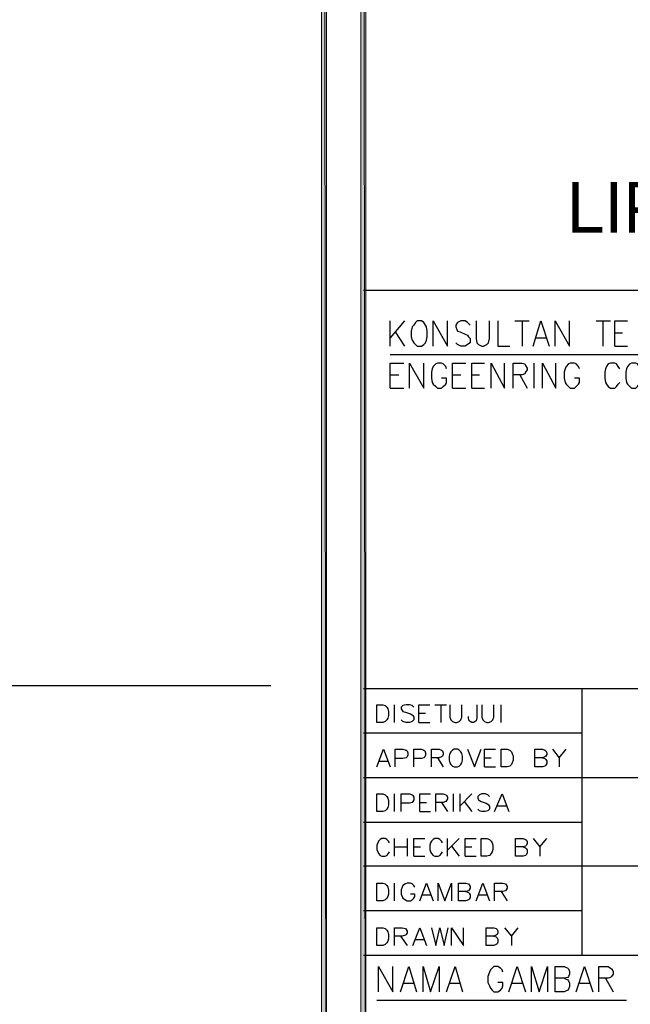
# Model space of a CAD drawing. Header units: millimetres. Extents: x 0 to 420, y 0 to 297.
# Tile 77 of 95: x 348 to 379, y 52 to 101. Entities that reach past the tile are written whole.
import ezdxf

# ---------------------------------------------------------------- set-up
doc = ezdxf.new("R2010")
doc.units = ezdxf.units.MM
for name, color, linetype in [('FILL_000000', 7, 'Continuous'), ('LINE_000000', 7, 'Continuous'), ('TEXT', 7, 'Continuous')]:
    doc.layers.add(name, color=color, linetype=linetype)

msp = doc.modelspace()

# ---------------------------------------------------------------- hatches: boundary and pattern name
at = {"layer": 'FILL_000000'}
h = msp.add_hatch(color=7, dxfattribs=at)
h.dxf.hatch_style = 1
h.paths.add_polyline_path([(363.305, 286.935), (363.051, 286.935), (363.305, 9.991), (363.305, 286.935)])
h = msp.add_hatch(color=7, dxfattribs=at)
h.dxf.hatch_style = 1
h.paths.add_polyline_path([(363.051, 286.935), (363.305, 9.991), (363.051, 9.991), (363.051, 286.935)])
h = msp.add_hatch(color=7, dxfattribs=at)
h.dxf.hatch_style = 1
h.paths.add_polyline_path([(365.294, 286.935), (365.04, 286.935), (365.294, 9.991), (365.294, 286.935)])
h = msp.add_hatch(color=7, dxfattribs=at)
h.dxf.hatch_style = 1
h.paths.add_polyline_path([(365.04, 286.935), (365.294, 9.991), (365.04, 9.991), (365.04, 286.935)])

# ---------------------------------------------------------------- linework, layer by layer
at = {"layer": 'LINE_000000', "lineweight": 25}
for p, q in [((410.168, 87.757), (365.167, 87.757)), ((366.522, 84.963), (366.522, 86.233)), ((367.242, 86.233), (366.522, 85.386)), ((372.787, 86.233), (373.507, 86.233)), ((373.168, 86.233), (373.168, 84.963)), ((376.894, 86.233), (377.613, 86.233)), ((377.232, 86.233), (377.232, 84.963)), ((366.776, 85.683), (367.242, 84.963)), ((373.846, 85.386), (374.354, 85.386)), ((377.825, 85.64), (378.206, 85.64)), ((377.825, 84.963), (378.46, 84.963)), ((366.522, 84.54), (387.011, 84.54)), ((373.761, 82.846), (373.761, 84.116)), ((366.522, 83.524), (366.945, 83.524)), ((369.655, 83.524), (370.078, 83.524)), ((370.628, 83.524), (371.009, 83.524)), ((373.041, 83.524), (373.422, 82.846)), ((366.522, 82.846), (367.199, 82.846)), ((369.655, 82.846), (370.332, 82.846)), ((370.628, 82.846), (371.263, 82.846)), ((254.212, 67.903), (360.511, 67.903)), ((410.168, 67.733), (365.167, 67.733)), ((376.174, 67.733), (376.174, 54.314)), ((366.734, 66.04), (366.734, 66.929)), ((368.766, 66.929), (369.358, 66.929)), ((369.062, 66.929), (369.062, 66.04)), ((372.11, 66.04), (372.11, 66.929)), ((367.961, 66.506), (368.3, 66.506)), ((367.961, 66.04), (368.512, 66.04)), ((376.174, 65.49), (365.167, 65.49)), ((365.972, 64.093), (366.395, 64.093)), ((368.893, 64.262), (369.189, 63.796)), ((371.263, 64.262), (371.602, 64.262)), ((375.031, 64.262), (375.031, 63.796)), ((371.263, 63.796), (371.814, 63.796)), ((410.168, 63.246), (365.167, 63.246)), ((366.734, 61.553), (366.734, 62.442)), ((369.697, 61.553), (369.697, 62.442)), ((370.036, 61.553), (370.036, 62.442)), ((370.628, 62.442), (370.036, 61.849)), ((368.004, 62.018), (368.342, 62.018)), ((369.104, 62.018), (369.401, 61.553)), ((370.247, 62.061), (370.628, 61.553)), ((368.004, 61.553), (368.554, 61.553)), ((371.898, 61.849), (372.364, 61.849)), ((376.174, 61.002), (365.167, 61.002)), ((366.734, 59.309), (366.734, 60.198)), ((367.369, 60.198), (367.369, 59.309)), ((369.401, 59.309), (369.401, 60.198)), ((369.993, 60.198), (369.401, 59.605)), ((366.734, 59.775), (367.369, 59.775)), ((367.707, 59.775), (368.046, 59.775)), ((369.612, 59.817), (369.993, 59.309)), ((370.29, 59.775), (370.628, 59.775)), ((374.057, 59.775), (374.057, 59.309)), ((367.707, 59.309), (368.258, 59.309)), ((370.29, 59.309), (370.84, 59.309)), ((410.168, 58.801), (365.167, 58.801)), ((366.734, 57.065), (366.734, 57.954)), ((372.11, 57.531), (372.406, 57.065)), ((368.131, 57.362), (368.554, 57.362)), ((370.967, 57.362), (371.39, 57.362)), ((376.174, 56.557), (365.167, 56.557)), ((367.03, 55.287), (367.369, 54.822)), ((367.792, 55.118), (368.215, 55.118)), ((372.618, 55.287), (372.618, 54.822)), ((410.168, 54.314), (365.167, 54.314)), ((377.359, 53.171), (377.74, 52.493)), ((367.199, 52.917), (367.707, 52.917)), ((369.528, 52.917), (370.036, 52.917)), ((372.66, 52.917), (373.168, 52.917)), ((376.047, 52.917), (376.555, 52.917)), ((365.845, 52.07), (378.418, 52.07))]:
    msp.add_line(p, q, dxfattribs=at)
at = {"layer": 'LINE_000000', "lineweight": 0}
for points in [[(363.305, 286.935), (363.051, 286.935), (363.305, 9.991), (363.305, 286.935)], [(363.051, 286.935), (363.305, 9.991), (363.051, 9.991), (363.051, 286.935)], [(365.294, 286.935), (365.04, 286.935), (365.294, 9.991), (365.294, 286.935)], [(365.04, 286.935), (365.294, 9.991), (365.04, 9.991), (365.04, 286.935)]]:
    msp.add_lwpolyline(points, close=True, dxfattribs=at)
at = {"layer": 'LINE_000000', "lineweight": 25}
for points in [[(367.877, 86.233), (367.792, 86.148), (367.707, 86.021), (367.623, 85.937), (367.58, 85.725), (367.58, 85.429), (367.623, 85.259), (367.707, 85.132), (367.792, 85.048), (367.877, 84.963), (368.088, 84.963), (368.215, 85.048), (368.3, 85.132), (368.342, 85.259), (368.385, 85.429), (368.385, 85.725), (368.342, 85.937), (368.3, 86.021), (368.215, 86.148), (368.088, 86.233), (367.877, 86.233)], [(378.672, 84.116), (378.587, 84.074), (378.46, 83.947), (378.418, 83.82), (378.375, 83.651), (378.375, 83.354), (378.418, 83.143), (378.46, 83.058), (378.587, 82.931), (378.672, 82.846), (378.883, 82.846), (378.968, 82.931), (379.053, 83.058), (379.137, 83.143), (379.18, 83.354), (379.18, 83.651), (379.137, 83.82), (379.053, 83.947), (378.968, 84.074), (378.883, 84.116), (378.672, 84.116)], [(365.845, 66.04), (365.845, 66.929), (366.141, 66.929), (366.268, 66.887), (366.353, 66.802), (366.395, 66.717), (366.437, 66.59), (366.437, 66.379), (366.395, 66.252), (366.353, 66.167), (366.268, 66.082), (366.141, 66.04), (365.845, 66.04)], [(369.739, 64.685), (369.655, 64.643), (369.57, 64.558), (369.528, 64.474), (369.485, 64.347), (369.485, 64.135), (369.528, 64.008), (369.57, 63.923), (369.655, 63.839), (369.739, 63.796), (369.909, 63.796), (369.993, 63.839), (370.078, 63.923), (370.12, 64.008), (370.163, 64.135), (370.163, 64.347), (370.12, 64.474), (370.078, 64.558), (369.993, 64.643), (369.909, 64.685), (369.739, 64.685)], [(372.11, 63.796), (372.11, 64.685), (372.406, 64.685), (372.533, 64.643), (372.618, 64.558), (372.66, 64.474), (372.703, 64.347), (372.703, 64.135), (372.66, 64.008), (372.618, 63.923), (372.533, 63.839), (372.406, 63.796), (372.11, 63.796)], [(365.845, 61.553), (365.845, 62.442), (366.141, 62.442), (366.268, 62.399), (366.353, 62.315), (366.395, 62.23), (366.437, 62.103), (366.437, 61.891), (366.395, 61.764), (366.353, 61.68), (366.268, 61.595), (366.141, 61.553), (365.845, 61.553)], [(371.094, 59.309), (371.094, 60.198), (371.39, 60.198), (371.517, 60.156), (371.602, 60.071), (371.644, 59.986), (371.687, 59.859), (371.687, 59.648), (371.644, 59.521), (371.602, 59.436), (371.517, 59.351), (371.39, 59.309), (371.094, 59.309)], [(365.845, 57.065), (365.845, 57.954), (366.141, 57.954), (366.268, 57.912), (366.353, 57.827), (366.395, 57.743), (366.437, 57.616), (366.437, 57.404), (366.395, 57.277), (366.353, 57.192), (366.268, 57.108), (366.141, 57.065), (365.845, 57.065)], [(365.845, 54.822), (365.845, 55.711), (366.141, 55.711), (366.268, 55.668), (366.353, 55.584), (366.395, 55.499), (366.437, 55.372), (366.437, 55.16), (366.395, 55.033), (366.353, 54.949), (366.268, 54.864), (366.141, 54.822), (365.845, 54.822)]]:
    msp.add_lwpolyline(points, close=True, dxfattribs=at)
for points in [[(368.681, 84.963), (368.681, 86.233), (369.401, 84.963), (369.401, 86.233)], [(370.544, 86.021), (370.417, 86.148), (370.29, 86.233), (370.078, 86.233), (369.909, 86.148), (369.824, 86.021), (369.824, 85.937), (369.866, 85.81), (369.909, 85.725), (370.036, 85.683), (370.332, 85.556), (370.417, 85.513), (370.459, 85.429), (370.544, 85.344), (370.544, 85.132), (370.417, 85.048), (370.29, 84.963), (370.078, 84.963), (369.909, 85.048), (369.824, 85.132)], [(370.84, 86.233), (370.84, 85.344), (370.882, 85.132), (370.967, 85.048), (371.136, 84.963), (371.221, 84.963), (371.39, 85.048), (371.475, 85.132), (371.517, 85.344), (371.517, 86.233)], [(371.941, 86.233), (371.941, 84.963), (372.533, 84.963)], [(373.719, 84.963), (374.1, 86.233), (374.523, 84.963)], [(374.819, 84.963), (374.819, 86.233), (375.539, 84.963), (375.539, 86.233)], [(377.825, 84.963), (377.825, 86.233), (378.46, 86.233)], [(366.522, 82.846), (366.522, 84.116), (367.199, 84.116)], [(367.496, 82.846), (367.496, 84.116), (368.215, 82.846), (368.215, 84.116)], [(369.358, 83.82), (369.316, 83.947), (369.189, 84.074), (369.104, 84.116), (368.893, 84.116), (368.808, 84.074), (368.681, 83.947), (368.639, 83.82), (368.596, 83.651), (368.596, 83.354), (368.639, 83.143), (368.681, 83.058), (368.808, 82.931), (368.893, 82.846), (369.104, 82.846), (369.189, 82.931), (369.316, 83.058), (369.358, 83.143), (369.358, 83.354), (369.104, 83.354)], [(369.655, 82.846), (369.655, 84.116), (370.332, 84.116)], [(370.628, 82.846), (370.628, 84.116), (371.263, 84.116)], [(371.602, 82.846), (371.602, 84.116), (372.279, 82.846), (372.279, 84.116)], [(372.703, 82.846), (372.703, 84.116), (373.168, 84.116), (373.295, 84.074), (373.338, 83.989), (373.422, 83.862), (373.422, 83.778), (373.338, 83.651), (373.295, 83.566), (373.168, 83.524), (372.703, 83.524)], [(374.184, 82.846), (374.184, 84.116), (374.862, 82.846), (374.862, 84.116)], [(376.047, 83.82), (376.005, 83.947), (375.878, 84.074), (375.793, 84.116), (375.581, 84.116), (375.497, 84.074), (375.37, 83.947), (375.327, 83.82), (375.285, 83.651), (375.285, 83.354), (375.327, 83.143), (375.37, 83.058), (375.497, 82.931), (375.581, 82.846), (375.793, 82.846), (375.878, 82.931), (376.005, 83.058), (376.047, 83.143), (376.047, 83.354), (375.793, 83.354)], [(378.079, 83.82), (377.994, 83.947), (377.91, 84.074), (377.825, 84.116), (377.613, 84.116), (377.486, 84.074), (377.402, 83.947), (377.359, 83.82), (377.317, 83.651), (377.317, 83.354), (377.359, 83.143), (377.402, 83.058), (377.486, 82.931), (377.613, 82.846), (377.825, 82.846), (377.91, 82.931), (377.994, 83.058), (378.079, 83.143)], [(367.707, 66.802), (367.623, 66.887), (367.496, 66.929), (367.326, 66.929), (367.157, 66.887), (367.072, 66.802), (367.072, 66.717), (367.115, 66.633), (367.157, 66.59), (367.284, 66.548), (367.538, 66.463), (367.623, 66.421), (367.665, 66.379), (367.707, 66.294), (367.707, 66.167), (367.623, 66.082), (367.496, 66.04), (367.326, 66.04), (367.157, 66.082), (367.072, 66.167)], [(367.961, 66.04), (367.961, 66.929), (368.512, 66.929)], [(369.528, 66.929), (369.528, 66.294), (369.57, 66.167), (369.655, 66.082), (369.782, 66.04), (369.866, 66.04), (369.993, 66.082), (370.078, 66.167), (370.12, 66.294), (370.12, 66.929)], [(370.882, 66.929), (370.882, 66.252), (370.84, 66.125), (370.798, 66.082), (370.713, 66.04), (370.628, 66.04), (370.544, 66.082), (370.501, 66.125), (370.459, 66.252), (370.459, 66.336)], [(371.136, 66.929), (371.136, 66.294), (371.179, 66.167), (371.263, 66.082), (371.39, 66.04), (371.475, 66.04), (371.602, 66.082), (371.687, 66.167), (371.729, 66.294), (371.729, 66.929)], [(365.845, 63.796), (366.183, 64.685), (366.522, 63.796)], [(366.776, 63.796), (366.776, 64.685), (367.157, 64.685), (367.326, 64.643), (367.369, 64.601), (367.411, 64.516), (367.411, 64.389), (367.369, 64.304), (367.326, 64.262), (367.157, 64.22), (366.776, 64.22)], [(367.707, 63.796), (367.707, 64.685), (368.088, 64.685), (368.215, 64.643), (368.258, 64.601), (368.3, 64.516), (368.3, 64.389), (368.258, 64.304), (368.215, 64.262), (368.088, 64.22), (367.707, 64.22)], [(368.596, 63.796), (368.596, 64.685), (368.977, 64.685), (369.104, 64.643), (369.147, 64.601), (369.189, 64.516), (369.189, 64.431), (369.147, 64.347), (369.104, 64.304), (368.977, 64.262), (368.596, 64.262)], [(370.417, 64.685), (370.755, 63.796), (371.094, 64.685)], [(371.263, 63.796), (371.263, 64.685), (371.814, 64.685)], [(374.184, 64.262), (374.311, 64.22), (374.354, 64.177), (374.396, 64.093), (374.396, 63.966), (374.354, 63.881), (374.311, 63.839), (374.184, 63.796), (373.803, 63.796), (373.803, 64.685), (374.184, 64.685), (374.311, 64.643), (374.354, 64.601), (374.396, 64.516), (374.396, 64.431), (374.354, 64.347), (374.311, 64.304), (374.184, 64.262), (373.803, 64.262)], [(374.692, 64.685), (375.031, 64.262), (375.37, 64.685)], [(367.072, 61.553), (367.072, 62.442), (367.496, 62.442), (367.623, 62.399), (367.665, 62.357), (367.707, 62.272), (367.707, 62.145), (367.665, 62.061), (367.623, 62.018), (367.496, 61.976), (367.072, 61.976)], [(368.004, 61.553), (368.004, 62.442), (368.554, 62.442)], [(368.808, 61.553), (368.808, 62.442), (369.189, 62.442), (369.316, 62.399), (369.358, 62.357), (369.401, 62.272), (369.401, 62.188), (369.358, 62.103), (369.316, 62.061), (369.189, 62.018), (368.808, 62.018)], [(371.517, 62.315), (371.433, 62.399), (371.306, 62.442), (371.136, 62.442), (371.009, 62.399), (370.925, 62.315), (370.925, 62.23), (370.967, 62.145), (371.009, 62.103), (371.094, 62.061), (371.348, 61.976), (371.433, 61.934), (371.475, 61.891), (371.517, 61.807), (371.517, 61.68), (371.433, 61.595), (371.306, 61.553), (371.136, 61.553), (371.009, 61.595), (370.925, 61.68)], [(371.771, 61.553), (372.152, 62.442), (372.491, 61.553)], [(366.48, 59.986), (366.437, 60.071), (366.353, 60.156), (366.268, 60.198), (366.099, 60.198), (366.014, 60.156), (365.929, 60.071), (365.887, 59.986), (365.845, 59.859), (365.845, 59.648), (365.887, 59.521), (365.929, 59.436), (366.014, 59.351), (366.099, 59.309), (366.268, 59.309), (366.353, 59.351), (366.437, 59.436), (366.48, 59.521)], [(367.707, 59.309), (367.707, 60.198), (368.258, 60.198)], [(369.147, 59.986), (369.104, 60.071), (369.02, 60.156), (368.935, 60.198), (368.766, 60.198), (368.681, 60.156), (368.596, 60.071), (368.554, 59.986), (368.512, 59.859), (368.512, 59.648), (368.554, 59.521), (368.596, 59.436), (368.681, 59.351), (368.766, 59.309), (368.935, 59.309), (369.02, 59.351), (369.104, 59.436), (369.147, 59.521)], [(370.29, 59.309), (370.29, 60.198), (370.84, 60.198)], [(373.211, 59.775), (373.338, 59.732), (373.38, 59.69), (373.422, 59.605), (373.422, 59.478), (373.38, 59.394), (373.338, 59.351), (373.211, 59.309), (372.83, 59.309), (372.83, 60.198), (373.211, 60.198), (373.338, 60.156), (373.38, 60.113), (373.422, 60.029), (373.422, 59.944), (373.38, 59.859), (373.338, 59.817), (373.211, 59.775), (372.83, 59.775)], [(373.719, 60.198), (374.057, 59.775), (374.396, 60.198)], [(367.75, 57.743), (367.707, 57.827), (367.623, 57.912), (367.538, 57.954), (367.369, 57.954), (367.284, 57.912), (367.157, 57.827), (367.115, 57.743), (367.072, 57.616), (367.072, 57.404), (367.115, 57.277), (367.157, 57.192), (367.284, 57.108), (367.369, 57.065), (367.538, 57.065), (367.623, 57.108), (367.707, 57.192), (367.75, 57.277), (367.75, 57.404), (367.538, 57.404)], [(368.004, 57.065), (368.342, 57.954), (368.681, 57.065)], [(368.935, 57.065), (368.935, 57.954), (369.274, 57.065), (369.612, 57.954), (369.612, 57.065)], [(370.332, 57.531), (370.459, 57.489), (370.501, 57.446), (370.544, 57.362), (370.544, 57.235), (370.501, 57.15), (370.459, 57.108), (370.332, 57.065), (369.951, 57.065), (369.951, 57.954), (370.332, 57.954), (370.459, 57.912), (370.501, 57.87), (370.544, 57.785), (370.544, 57.7), (370.501, 57.616), (370.459, 57.573), (370.332, 57.531), (369.951, 57.531)], [(370.84, 57.065), (371.179, 57.954), (371.517, 57.065)], [(371.771, 57.065), (371.771, 57.954), (372.195, 57.954), (372.322, 57.912), (372.364, 57.87), (372.406, 57.785), (372.406, 57.7), (372.364, 57.616), (372.322, 57.573), (372.195, 57.531), (371.771, 57.531)], [(366.734, 54.822), (366.734, 55.711), (367.115, 55.711), (367.284, 55.668), (367.326, 55.626), (367.369, 55.541), (367.369, 55.457), (367.326, 55.372), (367.284, 55.33), (367.115, 55.287), (366.734, 55.287)], [(367.665, 54.822), (368.004, 55.711), (368.342, 54.822)], [(368.596, 55.711), (368.808, 54.822), (369.02, 55.711), (369.231, 54.822), (369.443, 55.711)], [(369.612, 54.822), (369.612, 55.711), (370.205, 54.822), (370.205, 55.711)], [(371.729, 55.287), (371.856, 55.245), (371.898, 55.203), (371.941, 55.118), (371.941, 54.991), (371.898, 54.906), (371.856, 54.864), (371.729, 54.822), (371.348, 54.822), (371.348, 55.711), (371.729, 55.711), (371.856, 55.668), (371.898, 55.626), (371.941, 55.541), (371.941, 55.457), (371.898, 55.372), (371.856, 55.33), (371.729, 55.287), (371.348, 55.287)], [(372.279, 55.711), (372.618, 55.287), (372.957, 55.711)], [(365.929, 52.493), (365.929, 53.763), (366.649, 52.493), (366.649, 53.763)], [(367.03, 52.493), (367.453, 53.763), (367.834, 52.493)], [(368.173, 52.493), (368.173, 53.763), (368.554, 52.493), (368.977, 53.763), (368.977, 52.493)], [(369.358, 52.493), (369.782, 53.763), (370.163, 52.493)], [(372.195, 53.467), (372.152, 53.594), (372.068, 53.679), (371.941, 53.763), (371.729, 53.763), (371.644, 53.679), (371.56, 53.594), (371.517, 53.467), (371.433, 53.255), (371.433, 52.959), (371.517, 52.79), (371.56, 52.663), (371.644, 52.578), (371.729, 52.493), (371.941, 52.493), (372.068, 52.578), (372.152, 52.663), (372.195, 52.79), (372.195, 52.959), (371.941, 52.959)], [(372.491, 52.493), (372.914, 53.763), (373.338, 52.493)], [(373.634, 52.493), (373.634, 53.763), (374.015, 52.493), (374.438, 53.763), (374.438, 52.493)], [(375.285, 53.171), (375.454, 53.086), (375.497, 53.044), (375.539, 52.917), (375.539, 52.747), (375.497, 52.62), (375.454, 52.578), (375.285, 52.493), (374.819, 52.493), (374.819, 53.763), (375.285, 53.763), (375.454, 53.679), (375.497, 53.636), (375.539, 53.509), (375.539, 53.382), (375.497, 53.255), (375.454, 53.213), (375.285, 53.171), (374.819, 53.171)], [(375.878, 52.493), (376.301, 53.763), (376.724, 52.493)], [(377.021, 52.493), (377.021, 53.763), (377.486, 53.763), (377.613, 53.679), (377.656, 53.636), (377.74, 53.509), (377.74, 53.382), (377.656, 53.255), (377.613, 53.213), (377.486, 53.171), (377.021, 53.171)]]:
    msp.add_lwpolyline(points, dxfattribs=at)

# ---------------------------------------------------------------- texts
at = {"layer": 'TEXT'}
msp.add_text('LIPPO GROUP', height=2.54848, dxfattribs=at).set_placement((375.412, 90.678))

doc.saveas('drawing.dxf')
